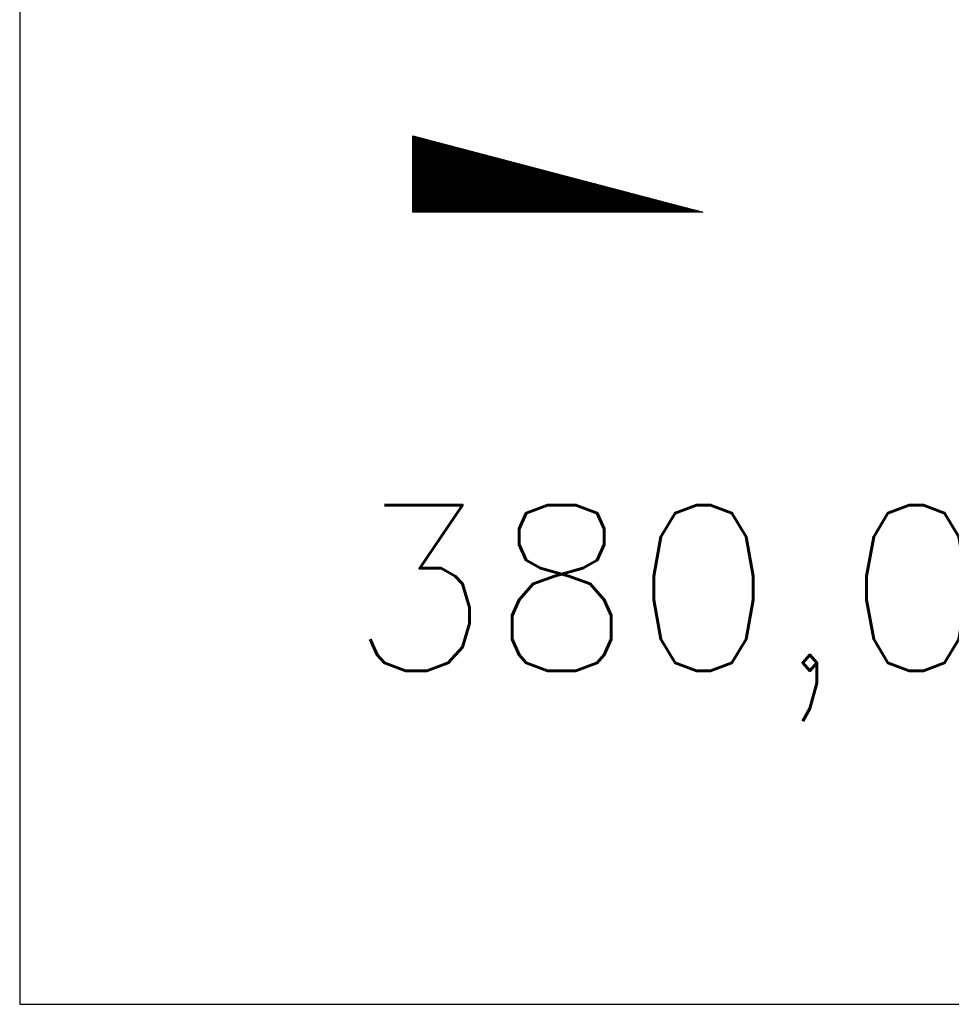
# Model space of a CAD drawing. Extents: x 0 to 1135, y 0 to 594.
# Tile 38 of 44: x 1048 to 1067, y 144 to 165. Entities that reach past the tile are written whole.
import ezdxf

# ---------------------------------------------------------------- set-up
doc = ezdxf.new("R2010")
doc.units = 0
doc.header["$LTSCALE"] = 2
doc.header["$MEASUREMENT"] = 0
doc.linetypes.add('AUSGEZOGEN', pattern=[0])
doc.linetypes.add('GESTRICHELT', pattern=[0.75, 0.5, -0.25])
doc.layers.get('0').update_dxf_attribs({"linetype": 'AUSGEZOGEN'})
doc.layers.add('HEKT', color=250, linetype='GESTRICHELT')
doc.layers.add('LEGENDE', color=7, linetype='AUSGEZOGEN')
doc.styles.add('ROMANS', font='romans.shx', dxfattribs={"width": 0.8})

# ---------------------------------------------------------------- blocks, each defined once
blk = doc.blocks.new('*X15')
at = {"color": 0}
for p, q in [((725.827, 193.844), (727.436, 195.453)), ((725.827, 193.853), (727.427, 195.453)), ((725.827, 193.861), (727.418, 195.453)), ((725.827, 193.87), (727.409, 195.453)), ((725.827, 193.879), (727.401, 195.453)), ((725.827, 193.888), (727.392, 195.453)), ((725.827, 193.897), (727.383, 195.453)), ((725.827, 193.906), (727.374, 195.453)), ((725.827, 193.914), (727.365, 195.453)), ((725.827, 193.923), (727.356, 195.453)), ((725.827, 193.932), (727.347, 195.453)), ((725.827, 193.941), (727.339, 195.453)), ((725.827, 193.95), (727.33, 195.453)), ((725.827, 193.959), (727.321, 195.453)), ((725.827, 193.967), (727.312, 195.453)), ((725.827, 193.976), (727.303, 195.453)), ((725.827, 193.985), (727.294, 195.453)), ((725.827, 193.994), (727.286, 195.453)), ((725.827, 194.003), (727.277, 195.453)), ((725.827, 194.012), (727.268, 195.453)), ((725.827, 194.02), (727.259, 195.453)), ((725.827, 194.029), (727.25, 195.453)), ((725.827, 194.038), (727.241, 195.453)), ((725.827, 194.047), (727.233, 195.453)), ((725.827, 194.056), (727.224, 195.453)), ((725.827, 194.065), (727.215, 195.453)), ((725.827, 194.073), (727.206, 195.453)), ((725.827, 194.082), (727.197, 195.453)), ((725.827, 194.091), (727.188, 195.453)), ((725.827, 194.1), (727.18, 195.453)), ((725.827, 194.109), (727.171, 195.453)), ((725.827, 194.118), (727.162, 195.453)), ((725.827, 194.127), (727.153, 195.453)), ((725.827, 194.135), (727.144, 195.453)), ((725.827, 194.144), (727.135, 195.453)), ((725.827, 194.153), (727.127, 195.453)), ((725.827, 194.162), (727.118, 195.453)), ((725.827, 194.171), (727.109, 195.453)), ((725.827, 194.18), (727.1, 195.453)), ((725.827, 194.188), (727.091, 195.453)), ((725.827, 194.197), (727.082, 195.453)), ((725.827, 194.206), (727.073, 195.453)), ((725.827, 194.215), (727.065, 195.453)), ((725.827, 194.224), (727.056, 195.453)), ((725.827, 194.233), (727.047, 195.453)), ((725.827, 194.241), (727.038, 195.453)), ((725.827, 194.25), (727.029, 195.453)), ((725.827, 194.259), (727.02, 195.453)), ((725.827, 194.268), (727.012, 195.453)), ((725.827, 194.277), (727.003, 195.453)), ((725.827, 194.286), (726.994, 195.453)), ((725.827, 194.294), (726.985, 195.453)), ((725.827, 194.303), (726.976, 195.453)), ((725.827, 194.312), (726.967, 195.453)), ((725.827, 194.321), (726.959, 195.453)), ((725.827, 194.33), (726.95, 195.453)), ((725.827, 194.339), (726.941, 195.453)), ((725.827, 194.348), (726.932, 195.453)), ((725.827, 194.356), (726.923, 195.453)), ((725.827, 194.365), (726.914, 195.453)), ((725.827, 194.374), (726.906, 195.453)), ((725.827, 194.383), (726.897, 195.453)), ((725.827, 194.392), (726.888, 195.453)), ((725.827, 194.401), (726.879, 195.453)), ((725.827, 194.409), (726.87, 195.453)), ((725.827, 194.418), (726.861, 195.453)), ((725.827, 194.427), (726.853, 195.453)), ((725.827, 194.436), (726.844, 195.453)), ((725.827, 194.445), (726.835, 195.453)), ((725.827, 194.454), (726.826, 195.453)), ((725.827, 194.462), (726.817, 195.453)), ((725.827, 194.471), (726.808, 195.453)), ((725.827, 194.48), (726.799, 195.453)), ((725.827, 194.489), (726.791, 195.453)), ((725.827, 194.498), (726.782, 195.453)), ((725.827, 194.507), (726.773, 195.453)), ((725.827, 194.515), (726.764, 195.453)), ((725.827, 194.524), (726.755, 195.453)), ((725.827, 194.533), (726.746, 195.453)), ((725.827, 194.542), (726.738, 195.453)), ((725.827, 194.551), (726.729, 195.453)), ((725.827, 194.56), (726.72, 195.453)), ((725.827, 194.568), (726.711, 195.453)), ((725.827, 194.577), (726.702, 195.453)), ((725.827, 194.586), (726.693, 195.453)), ((725.827, 194.595), (726.685, 195.453)), ((725.827, 194.604), (726.676, 195.453)), ((725.827, 194.613), (726.667, 195.453)), ((725.827, 194.622), (726.658, 195.453)), ((725.827, 194.63), (726.649, 195.453)), ((725.827, 194.639), (726.64, 195.453)), ((725.827, 194.648), (726.632, 195.453)), ((725.827, 194.657), (726.623, 195.453)), ((725.827, 194.666), (726.614, 195.453)), ((725.827, 194.675), (726.605, 195.453)), ((725.827, 194.683), (726.596, 195.453)), ((725.827, 194.692), (726.587, 195.453)), ((725.827, 194.701), (726.579, 195.453)), ((725.827, 194.71), (726.57, 195.453)), ((725.827, 194.719), (726.561, 195.453)), ((725.827, 194.728), (726.552, 195.453)), ((725.827, 194.736), (726.543, 195.453)), ((725.827, 194.745), (726.534, 195.453)), ((725.827, 194.754), (726.525, 195.453)), ((725.827, 194.763), (726.517, 195.453)), ((725.827, 194.772), (726.508, 195.453)), ((725.827, 194.781), (726.499, 195.453)), ((725.827, 194.789), (726.49, 195.453)), ((725.827, 194.798), (726.481, 195.453)), ((725.827, 194.807), (726.472, 195.453)), ((725.827, 194.816), (726.464, 195.453)), ((725.827, 194.825), (726.455, 195.453)), ((725.827, 194.834), (726.446, 195.453)), ((725.827, 194.842), (726.437, 195.453)), ((725.827, 194.851), (726.428, 195.453)), ((725.827, 194.86), (726.419, 195.453)), ((725.827, 194.869), (726.411, 195.453)), ((725.827, 194.878), (726.402, 195.453)), ((725.827, 194.887), (726.393, 195.453)), ((725.827, 194.896), (726.384, 195.453)), ((725.827, 194.904), (726.375, 195.453)), ((725.827, 194.913), (726.366, 195.453)), ((725.827, 194.922), (726.358, 195.453)), ((725.827, 194.931), (726.349, 195.453)), ((725.827, 194.94), (726.34, 195.453)), ((725.827, 194.949), (726.331, 195.453)), ((725.827, 194.957), (726.322, 195.453)), ((725.827, 194.966), (726.313, 195.453)), ((725.827, 194.975), (726.305, 195.453)), ((725.827, 194.984), (726.296, 195.453)), ((725.827, 194.993), (726.287, 195.453)), ((725.827, 195.002), (726.278, 195.453)), ((725.827, 195.01), (726.269, 195.453)), ((725.827, 195.019), (726.26, 195.453)), ((725.827, 195.028), (726.251, 195.453)), ((725.827, 195.037), (726.243, 195.453)), ((725.827, 195.046), (726.234, 195.453)), ((725.827, 195.055), (726.225, 195.453)), ((725.827, 195.063), (726.216, 195.453)), ((725.827, 195.072), (726.207, 195.453)), ((725.827, 195.081), (726.198, 195.453)), ((725.827, 195.09), (726.19, 195.453)), ((725.827, 195.099), (726.181, 195.453)), ((725.827, 195.108), (726.172, 195.453)), ((725.827, 195.116), (726.163, 195.453)), ((725.827, 195.125), (726.154, 195.453)), ((725.827, 195.134), (726.145, 195.453)), ((725.827, 195.143), (726.137, 195.453)), ((725.827, 195.152), (726.128, 195.453)), ((725.827, 195.161), (726.119, 195.453)), ((725.827, 195.17), (726.11, 195.453)), ((725.827, 195.178), (726.101, 195.453)), ((725.827, 195.187), (726.092, 195.453)), ((725.827, 195.196), (726.084, 195.453)), ((725.827, 195.205), (726.075, 195.453)), ((725.827, 195.214), (726.066, 195.453)), ((725.827, 195.223), (726.057, 195.453)), ((725.827, 195.231), (726.048, 195.453)), ((725.827, 195.24), (726.039, 195.453)), ((725.827, 195.249), (726.031, 195.453)), ((725.827, 195.258), (726.022, 195.453)), ((725.827, 195.267), (726.013, 195.453)), ((725.827, 195.276), (726.004, 195.453)), ((725.827, 195.284), (725.995, 195.453)), ((725.827, 195.293), (725.986, 195.453)), ((725.827, 195.302), (725.977, 195.453)), ((725.827, 195.311), (725.969, 195.453)), ((725.827, 195.32), (725.96, 195.453)), ((725.827, 195.329), (725.951, 195.453)), ((725.827, 195.337), (725.942, 195.453)), ((725.827, 195.346), (725.933, 195.453)), ((725.827, 195.355), (725.924, 195.453)), ((725.827, 195.364), (725.916, 195.453)), ((725.827, 195.373), (725.907, 195.453)), ((725.827, 195.382), (725.898, 195.453)), ((725.827, 195.39), (725.889, 195.453)), ((725.827, 195.399), (725.88, 195.453)), ((725.827, 195.408), (725.871, 195.453)), ((725.827, 195.417), (725.863, 195.453)), ((725.827, 195.426), (725.854, 195.453)), ((725.827, 195.435), (725.845, 195.453)), ((725.827, 195.444), (725.836, 195.453)), ((725.827, 193.826), (727.433, 195.433)), ((725.827, 193.817), (727.43, 195.421)), ((725.827, 193.808), (727.427, 195.409)), ((725.827, 193.799), (727.424, 195.397)), ((725.827, 193.791), (727.421, 195.385)), ((725.827, 193.782), (727.418, 195.373)), ((725.827, 193.773), (727.414, 195.361)), ((725.827, 193.764), (727.411, 195.349)), ((725.827, 193.755), (727.408, 195.337)), ((725.827, 193.746), (727.405, 195.325)), ((725.827, 193.738), (727.402, 195.313)), ((725.827, 193.729), (727.399, 195.301)), ((725.827, 193.72), (727.395, 195.289)), ((725.827, 193.711), (727.392, 195.277)), ((725.827, 193.702), (727.389, 195.265)), ((725.827, 193.693), (727.386, 195.253)), ((725.827, 193.685), (727.383, 195.241)), ((725.827, 193.676), (727.38, 195.229)), ((725.827, 193.667), (727.377, 195.217)), ((725.827, 193.658), (727.373, 195.205)), ((725.827, 193.649), (727.37, 195.193)), ((725.827, 193.64), (727.367, 195.181)), ((725.827, 193.632), (727.364, 195.169)), ((725.827, 193.623), (727.361, 195.157)), ((725.827, 193.614), (727.358, 195.145)), ((725.827, 193.605), (727.354, 195.133)), ((725.827, 193.596), (727.351, 195.121)), ((725.827, 193.587), (727.348, 195.109)), ((725.827, 193.579), (727.345, 195.097)), ((725.827, 193.57), (727.342, 195.085)), ((725.827, 193.561), (727.339, 195.073)), ((725.827, 193.552), (727.336, 195.061)), ((725.827, 193.543), (727.332, 195.049)), ((725.827, 193.534), (727.329, 195.037)), ((725.827, 193.525), (727.326, 195.025)), ((725.827, 193.517), (727.323, 195.013)), ((725.827, 193.508), (727.32, 195.001)), ((725.827, 193.499), (727.317, 194.989)), ((725.827, 193.49), (727.313, 194.977)), ((725.827, 193.481), (727.31, 194.965)), ((725.827, 193.472), (727.307, 194.953)), ((725.827, 193.464), (727.304, 194.941)), ((725.827, 193.455), (727.301, 194.929)), ((725.827, 193.446), (727.298, 194.917)), ((725.827, 193.437), (727.295, 194.905)), ((725.827, 193.428), (727.291, 194.893)), ((725.827, 193.419), (727.288, 194.881)), ((725.827, 193.411), (727.285, 194.869)), ((725.827, 193.402), (727.282, 194.857)), ((725.827, 193.393), (727.279, 194.845)), ((725.827, 193.384), (727.276, 194.833)), ((725.827, 193.375), (727.272, 194.821)), ((725.827, 193.366), (727.269, 194.809)), ((725.827, 193.358), (727.266, 194.797)), ((725.827, 193.349), (727.263, 194.785)), ((725.827, 193.34), (727.26, 194.773)), ((725.827, 193.331), (727.257, 194.761)), ((725.827, 193.322), (727.254, 194.749)), ((725.827, 193.313), (727.25, 194.737)), ((725.827, 193.305), (727.247, 194.725)), ((725.827, 193.296), (727.244, 194.713)), ((725.827, 193.287), (727.241, 194.701)), ((725.827, 193.278), (727.238, 194.689)), ((725.827, 193.269), (727.235, 194.677)), ((725.827, 193.26), (727.231, 194.665)), ((725.827, 193.251), (727.228, 194.653)), ((725.827, 193.243), (727.225, 194.641)), ((725.827, 193.234), (727.222, 194.629)), ((725.827, 193.225), (727.219, 194.617)), ((725.827, 193.216), (727.216, 194.605)), ((725.827, 193.207), (727.213, 194.593)), ((725.827, 193.198), (727.209, 194.581)), ((725.827, 193.19), (727.206, 194.569)), ((725.827, 193.181), (727.203, 194.557)), ((725.827, 193.172), (727.2, 194.545)), ((725.827, 193.163), (727.197, 194.533)), ((725.827, 193.154), (727.194, 194.521)), ((725.827, 193.145), (727.19, 194.509)), ((725.827, 193.137), (727.187, 194.497)), ((725.827, 193.128), (727.184, 194.485)), ((725.827, 193.119), (727.181, 194.473)), ((725.827, 193.11), (727.178, 194.461)), ((725.827, 193.101), (727.175, 194.449)), ((725.827, 193.092), (727.172, 194.437)), ((725.827, 193.084), (727.168, 194.425)), ((725.827, 193.075), (727.165, 194.413)), ((725.827, 193.066), (727.162, 194.401)), ((725.827, 193.057), (727.159, 194.389)), ((725.827, 193.048), (727.156, 194.377)), ((725.827, 193.039), (727.153, 194.365)), ((725.827, 193.031), (727.149, 194.353)), ((725.827, 193.022), (727.146, 194.341)), ((725.827, 193.013), (727.143, 194.329)), ((725.827, 193.004), (727.14, 194.317)), ((725.827, 192.995), (727.137, 194.305)), ((725.827, 192.986), (727.134, 194.293)), ((725.827, 192.977), (727.131, 194.281)), ((725.827, 192.969), (727.127, 194.269)), ((725.827, 192.96), (727.124, 194.257)), ((725.827, 192.951), (727.121, 194.245)), ((725.827, 192.942), (727.118, 194.233)), ((725.827, 192.933), (727.115, 194.221)), ((725.827, 192.924), (727.112, 194.209)), ((725.827, 192.916), (727.108, 194.197)), ((725.827, 192.907), (727.105, 194.185)), ((725.827, 192.898), (727.102, 194.173)), ((725.827, 192.889), (727.099, 194.161)), ((725.827, 192.88), (727.096, 194.15)), ((725.827, 192.871), (727.093, 194.138)), ((725.827, 192.863), (727.09, 194.126)), ((725.827, 192.854), (727.086, 194.114)), ((725.827, 192.845), (727.083, 194.102)), ((725.827, 192.836), (727.08, 194.09)), ((725.827, 192.827), (727.077, 194.078)), ((725.827, 192.818), (727.074, 194.066)), ((725.827, 192.81), (727.071, 194.054)), ((725.827, 192.801), (727.068, 194.042)), ((725.827, 192.792), (727.064, 194.03)), ((725.827, 192.783), (727.061, 194.018)), ((725.827, 192.774), (727.058, 194.006)), ((725.827, 192.765), (727.055, 193.994)), ((725.827, 192.757), (727.052, 193.982)), ((725.827, 192.748), (727.049, 193.97)), ((725.827, 192.739), (727.045, 193.958)), ((725.827, 192.73), (727.042, 193.946)), ((725.827, 192.721), (727.039, 193.934)), ((725.827, 192.712), (727.036, 193.922)), ((725.827, 192.703), (727.033, 193.91)), ((725.827, 192.695), (727.03, 193.898)), ((725.827, 192.686), (727.027, 193.886)), ((725.827, 192.677), (727.023, 193.874)), ((725.827, 192.668), (727.02, 193.862)), ((725.827, 192.659), (727.017, 193.85)), ((725.827, 192.65), (727.014, 193.838)), ((725.827, 192.642), (727.011, 193.826)), ((725.827, 192.633), (727.008, 193.814)), ((725.827, 192.624), (727.004, 193.802)), ((725.827, 192.615), (727.001, 193.79)), ((725.827, 192.606), (726.998, 193.778)), ((725.827, 192.597), (726.995, 193.766)), ((725.827, 192.589), (726.992, 193.754)), ((725.827, 192.58), (726.989, 193.742)), ((725.827, 192.571), (726.986, 193.73)), ((725.827, 192.562), (726.982, 193.718)), ((725.827, 192.553), (726.979, 193.706)), ((725.827, 192.544), (726.976, 193.694)), ((725.827, 192.536), (726.973, 193.682)), ((725.827, 192.527), (726.97, 193.67)), ((725.827, 192.518), (726.967, 193.658)), ((725.827, 192.509), (726.963, 193.646)), ((725.827, 192.5), (726.96, 193.634)), ((725.827, 192.491), (726.957, 193.622)), ((725.827, 192.483), (726.954, 193.61)), ((725.827, 192.474), (726.951, 193.598)), ((725.827, 192.465), (726.948, 193.586)), ((725.827, 192.456), (726.945, 193.574)), ((725.827, 192.447), (726.941, 193.562)), ((725.827, 192.438), (726.938, 193.55)), ((725.827, 192.429), (726.935, 193.538)), ((725.827, 192.421), (726.932, 193.526)), ((725.827, 192.412), (726.929, 193.514)), ((725.827, 192.403), (726.926, 193.502)), ((725.827, 192.394), (726.922, 193.49)), ((725.827, 192.385), (726.919, 193.478)), ((725.827, 192.376), (726.916, 193.466)), ((725.827, 192.368), (726.913, 193.454)), ((725.827, 192.359), (726.91, 193.442)), ((725.827, 192.35), (726.907, 193.43)), ((725.827, 192.341), (726.904, 193.418)), ((725.827, 192.332), (726.9, 193.406)), ((725.827, 192.323), (726.897, 193.394)), ((725.827, 192.315), (726.894, 193.382)), ((725.827, 192.306), (726.891, 193.37)), ((725.827, 192.297), (726.888, 193.358)), ((725.827, 192.288), (726.885, 193.346)), ((725.827, 192.279), (726.881, 193.334)), ((725.827, 192.27), (726.878, 193.322)), ((725.827, 192.262), (726.875, 193.31)), ((725.827, 192.253), (726.872, 193.298)), ((725.827, 192.244), (726.869, 193.286)), ((725.827, 192.235), (726.866, 193.274)), ((725.827, 192.226), (726.863, 193.262)), ((725.827, 192.217), (726.859, 193.25)), ((725.827, 192.209), (726.856, 193.238)), ((725.827, 192.2), (726.853, 193.226)), ((725.827, 192.191), (726.85, 193.214)), ((725.827, 192.182), (726.847, 193.202)), ((725.827, 192.173), (726.844, 193.19)), ((725.827, 192.164), (726.84, 193.178)), ((725.827, 192.155), (726.837, 193.166)), ((725.827, 192.147), (726.834, 193.154)), ((725.827, 192.138), (726.831, 193.142)), ((725.827, 192.129), (726.828, 193.13)), ((725.827, 192.12), (726.825, 193.118)), ((725.827, 192.111), (726.822, 193.106)), ((725.827, 192.102), (726.818, 193.094)), ((725.827, 192.094), (726.815, 193.082)), ((725.827, 192.085), (726.812, 193.07)), ((725.827, 192.076), (726.809, 193.058)), ((725.827, 192.067), (726.806, 193.046)), ((725.827, 192.058), (726.803, 193.034)), ((725.827, 192.049), (726.799, 193.022)), ((725.827, 192.041), (726.796, 193.01)), ((725.827, 192.032), (726.793, 192.998)), ((725.827, 192.023), (726.79, 192.986)), ((725.827, 192.014), (726.787, 192.974)), ((725.827, 192.005), (726.784, 192.962)), ((725.827, 191.996), (726.781, 192.95)), ((725.827, 191.988), (726.777, 192.938)), ((725.827, 191.979), (726.774, 192.926)), ((725.827, 191.97), (726.771, 192.914)), ((725.827, 191.961), (726.768, 192.902)), ((725.827, 191.952), (726.765, 192.89)), ((725.827, 191.943), (726.762, 192.878)), ((725.827, 191.935), (726.758, 192.866)), ((725.827, 191.926), (726.755, 192.854)), ((725.827, 191.917), (726.752, 192.842)), ((725.827, 191.908), (726.749, 192.83)), ((725.827, 191.899), (726.746, 192.818)), ((725.827, 191.89), (726.743, 192.806)), ((725.827, 191.881), (726.74, 192.794)), ((725.827, 191.873), (726.736, 192.782)), ((725.827, 191.864), (726.733, 192.77)), ((725.827, 191.855), (726.73, 192.758)), ((725.827, 191.846), (726.727, 192.746)), ((725.827, 191.837), (726.724, 192.734)), ((725.827, 191.828), (726.721, 192.722)), ((725.827, 191.82), (726.717, 192.71)), ((725.827, 191.811), (726.714, 192.698)), ((725.827, 191.802), (726.711, 192.686)), ((725.827, 191.793), (726.708, 192.674)), ((725.827, 191.784), (726.705, 192.662)), ((725.827, 191.775), (726.702, 192.65)), ((725.827, 191.767), (726.699, 192.639)), ((725.827, 191.758), (726.695, 192.627)), ((725.827, 191.749), (726.692, 192.615)), ((725.827, 191.74), (726.689, 192.603)), ((725.827, 191.731), (726.686, 192.591)), ((725.827, 191.722), (726.683, 192.579)), ((725.827, 191.714), (726.68, 192.567)), ((725.827, 191.705), (726.677, 192.555)), ((725.827, 191.696), (726.673, 192.543)), ((725.827, 191.687), (726.67, 192.531)), ((725.827, 191.678), (726.667, 192.519)), ((725.827, 191.669), (726.664, 192.507)), ((725.827, 191.66), (726.661, 192.495)), ((725.827, 191.652), (726.658, 192.483)), ((725.827, 191.643), (726.654, 192.471)), ((725.827, 191.634), (726.651, 192.459)), ((725.827, 191.625), (726.648, 192.447)), ((725.827, 191.616), (726.645, 192.435)), ((725.827, 191.607), (726.642, 192.423)), ((725.827, 191.599), (726.639, 192.411)), ((725.827, 191.59), (726.636, 192.399)), ((725.827, 191.581), (726.632, 192.387)), ((725.827, 191.572), (726.629, 192.375)), ((725.827, 191.563), (726.626, 192.363)), ((725.827, 191.554), (726.623, 192.351)), ((725.827, 191.546), (726.62, 192.339)), ((725.827, 191.537), (726.617, 192.327)), ((725.827, 191.528), (726.613, 192.315)), ((725.827, 191.519), (726.61, 192.303)), ((725.827, 191.51), (726.607, 192.291)), ((725.827, 191.501), (726.604, 192.279)), ((725.827, 191.493), (726.601, 192.267)), ((725.827, 191.484), (726.598, 192.255)), ((725.827, 191.475), (726.595, 192.243)), ((725.827, 191.466), (726.591, 192.231)), ((725.827, 191.457), (726.588, 192.219)), ((725.827, 191.448), (726.585, 192.207)), ((725.827, 191.44), (726.582, 192.195)), ((725.827, 191.431), (726.579, 192.183)), ((725.827, 191.422), (726.576, 192.171)), ((725.827, 191.413), (726.572, 192.159)), ((725.827, 191.404), (726.569, 192.147)), ((725.827, 191.395), (726.566, 192.135)), ((725.827, 191.386), (726.563, 192.123)), ((725.827, 191.378), (726.56, 192.111)), ((725.827, 191.369), (726.557, 192.099)), ((725.827, 191.36), (726.554, 192.087)), ((725.827, 191.351), (726.55, 192.075)), ((725.827, 191.342), (726.547, 192.063)), ((725.827, 191.333), (726.544, 192.051)), ((725.827, 191.325), (726.541, 192.039)), ((725.827, 191.316), (726.538, 192.027)), ((725.827, 191.307), (726.535, 192.015)), ((725.827, 191.298), (726.531, 192.003)), ((725.827, 191.289), (726.528, 191.991)), ((725.827, 191.28), (726.525, 191.979)), ((725.827, 191.272), (726.522, 191.967)), ((725.827, 191.263), (726.519, 191.955)), ((725.827, 191.254), (726.516, 191.943)), ((725.827, 191.245), (726.513, 191.931)), ((725.827, 191.236), (726.509, 191.919)), ((725.827, 191.227), (726.506, 191.907)), ((725.827, 191.219), (726.503, 191.895)), ((725.827, 191.21), (726.5, 191.883)), ((725.827, 191.201), (726.497, 191.871)), ((725.827, 191.192), (726.494, 191.859)), ((725.827, 191.183), (726.49, 191.847)), ((725.827, 191.174), (726.487, 191.835)), ((725.827, 191.166), (726.484, 191.823)), ((725.827, 191.157), (726.481, 191.811)), ((725.827, 191.148), (726.478, 191.799)), ((725.827, 191.139), (726.475, 191.787)), ((725.827, 191.13), (726.472, 191.775)), ((725.827, 191.121), (726.468, 191.763)), ((725.827, 191.112), (726.465, 191.751)), ((725.827, 191.104), (726.462, 191.739)), ((725.827, 191.095), (726.459, 191.727)), ((725.827, 191.086), (726.456, 191.715)), ((725.827, 191.077), (726.453, 191.703)), ((725.827, 191.068), (726.449, 191.691)), ((725.827, 191.059), (726.446, 191.679)), ((725.827, 191.051), (726.443, 191.667)), ((725.827, 191.042), (726.44, 191.655)), ((725.827, 191.033), (726.437, 191.643)), ((725.827, 191.024), (726.434, 191.631)), ((725.827, 191.015), (726.431, 191.619)), ((725.827, 191.006), (726.427, 191.607)), ((725.827, 190.998), (726.424, 191.595)), ((725.827, 190.989), (726.421, 191.583)), ((725.827, 190.98), (726.418, 191.571)), ((725.827, 190.971), (726.415, 191.559)), ((725.827, 190.962), (726.412, 191.547)), ((725.827, 190.953), (726.408, 191.535)), ((725.827, 190.945), (726.405, 191.523)), ((725.827, 190.936), (726.402, 191.511)), ((725.827, 190.927), (726.399, 191.499)), ((725.827, 190.918), (726.396, 191.487)), ((725.827, 190.909), (726.393, 191.475)), ((725.827, 190.9), (726.39, 191.463)), ((725.827, 190.892), (726.386, 191.451)), ((725.827, 190.883), (726.383, 191.439)), ((725.827, 190.874), (726.38, 191.427)), ((725.827, 190.865), (726.377, 191.415)), ((725.827, 190.856), (726.374, 191.403)), ((725.827, 190.847), (726.371, 191.391)), ((725.827, 190.838), (726.367, 191.379)), ((725.827, 190.83), (726.364, 191.367)), ((725.827, 190.821), (726.361, 191.355)), ((725.827, 190.812), (726.358, 191.343)), ((725.827, 190.803), (726.355, 191.331)), ((725.827, 190.794), (726.352, 191.319)), ((725.827, 190.785), (726.349, 191.307)), ((725.827, 190.777), (726.345, 191.295)), ((725.827, 190.768), (726.342, 191.283)), ((725.827, 190.759), (726.339, 191.271)), ((725.827, 190.75), (726.336, 191.259)), ((725.827, 190.741), (726.333, 191.247)), ((725.827, 190.732), (726.33, 191.235)), ((725.827, 190.724), (726.326, 191.223)), ((725.827, 190.715), (726.323, 191.211)), ((725.827, 190.706), (726.32, 191.199)), ((725.827, 190.697), (726.317, 191.187)), ((725.827, 190.688), (726.314, 191.175)), ((725.827, 190.679), (726.311, 191.163)), ((725.827, 190.671), (726.308, 191.151)), ((725.827, 190.662), (726.304, 191.139)), ((725.827, 190.653), (726.301, 191.128)), ((725.827, 190.644), (726.298, 191.116)), ((725.827, 190.635), (726.295, 191.104)), ((725.827, 190.626), (726.292, 191.092)), ((725.827, 190.618), (726.289, 191.08)), ((725.827, 190.609), (726.286, 191.068)), ((725.827, 190.6), (726.282, 191.056)), ((725.827, 190.591), (726.279, 191.044)), ((725.827, 190.582), (726.276, 191.032)), ((725.827, 190.573), (726.273, 191.02)), ((725.827, 190.564), (726.27, 191.008)), ((725.827, 190.556), (726.267, 190.996)), ((725.827, 190.547), (726.263, 190.984)), ((725.827, 190.538), (726.26, 190.972)), ((725.827, 190.529), (726.257, 190.96)), ((725.827, 190.52), (726.254, 190.948)), ((725.827, 190.511), (726.251, 190.936)), ((725.827, 190.503), (726.248, 190.924)), ((725.827, 190.494), (726.245, 190.912)), ((725.827, 190.485), (726.241, 190.9)), ((725.827, 190.476), (726.238, 190.888)), ((725.827, 190.467), (726.235, 190.876)), ((725.827, 190.458), (726.232, 190.864)), ((725.827, 190.45), (726.229, 190.852)), ((725.827, 190.441), (726.226, 190.84)), ((725.827, 190.432), (726.222, 190.828)), ((725.827, 190.423), (726.219, 190.816)), ((725.827, 190.414), (726.216, 190.804)), ((725.827, 190.405), (726.213, 190.792)), ((725.827, 190.397), (726.21, 190.78)), ((725.827, 190.388), (726.207, 190.768)), ((725.827, 190.379), (726.204, 190.756)), ((725.827, 190.37), (726.2, 190.744)), ((725.827, 190.361), (726.197, 190.732)), ((725.827, 190.352), (726.194, 190.72)), ((725.827, 190.344), (726.191, 190.708)), ((725.827, 190.335), (726.188, 190.696)), ((725.827, 190.326), (726.185, 190.684)), ((725.827, 190.317), (726.181, 190.672)), ((725.827, 190.308), (726.178, 190.66)), ((725.827, 190.299), (726.175, 190.648)), ((725.827, 190.29), (726.172, 190.636)), ((725.827, 190.282), (726.169, 190.624)), ((725.827, 190.273), (726.166, 190.612)), ((725.827, 190.264), (726.163, 190.6)), ((725.827, 190.255), (726.159, 190.588)), ((725.827, 190.246), (726.156, 190.576)), ((725.827, 190.237), (726.153, 190.564)), ((725.827, 190.229), (726.15, 190.552)), ((725.827, 190.22), (726.147, 190.54)), ((725.827, 190.211), (726.144, 190.528)), ((725.827, 190.202), (726.14, 190.516)), ((725.827, 190.193), (726.137, 190.504)), ((725.827, 190.184), (726.134, 190.492)), ((725.827, 190.176), (726.131, 190.48)), ((725.827, 190.167), (726.128, 190.468)), ((725.827, 190.158), (726.125, 190.456)), ((725.827, 190.149), (726.122, 190.444)), ((725.827, 190.14), (726.118, 190.432)), ((725.827, 190.131), (726.115, 190.42)), ((725.827, 190.123), (726.112, 190.408)), ((725.827, 190.114), (726.109, 190.396)), ((725.827, 190.105), (726.106, 190.384)), ((725.827, 190.096), (726.103, 190.372)), ((725.827, 190.087), (726.099, 190.36)), ((725.827, 190.078), (726.096, 190.348)), ((725.827, 190.07), (726.093, 190.336)), ((725.827, 190.061), (726.09, 190.324)), ((725.827, 190.052), (726.087, 190.312)), ((725.827, 190.043), (726.084, 190.3)), ((725.827, 190.034), (726.081, 190.288)), ((725.827, 190.025), (726.077, 190.276)), ((725.827, 190.016), (726.074, 190.264)), ((725.827, 190.008), (726.071, 190.252)), ((725.827, 189.999), (726.068, 190.24)), ((725.827, 189.99), (726.065, 190.228)), ((725.827, 189.981), (726.062, 190.216)), ((725.827, 189.972), (726.058, 190.204)), ((725.827, 189.963), (726.055, 190.192)), ((725.827, 189.955), (726.052, 190.18)), ((725.827, 189.946), (726.049, 190.168)), ((725.827, 189.937), (726.046, 190.156)), ((725.827, 189.928), (726.043, 190.144)), ((725.827, 189.919), (726.04, 190.132)), ((725.827, 189.91), (726.036, 190.12)), ((725.827, 189.902), (726.033, 190.108)), ((725.827, 189.893), (726.03, 190.096)), ((725.827, 189.884), (726.027, 190.084)), ((725.827, 189.875), (726.024, 190.072)), ((725.827, 189.866), (726.021, 190.06)), ((725.827, 189.857), (726.017, 190.048)), ((725.827, 189.849), (726.014, 190.036)), ((725.827, 189.84), (726.011, 190.024)), ((725.827, 189.831), (726.008, 190.012)), ((725.827, 189.822), (726.005, 190)), ((725.827, 189.813), (726.002, 189.988)), ((725.827, 189.804), (725.999, 189.976)), ((725.827, 189.796), (725.995, 189.964)), ((725.827, 189.787), (725.992, 189.952)), ((725.827, 189.778), (725.989, 189.94)), ((725.827, 189.769), (725.986, 189.928)), ((725.827, 189.76), (725.983, 189.916)), ((725.827, 189.751), (725.98, 189.904)), ((725.827, 189.742), (725.976, 189.892)), ((725.827, 189.734), (725.973, 189.88)), ((725.827, 189.725), (725.97, 189.868)), ((725.827, 189.716), (725.967, 189.856)), ((725.827, 189.707), (725.964, 189.844)), ((725.827, 189.698), (725.961, 189.832)), ((725.827, 189.689), (725.958, 189.82)), ((725.827, 189.681), (725.954, 189.808)), ((725.827, 189.672), (725.951, 189.796)), ((725.827, 189.663), (725.948, 189.784)), ((725.827, 189.654), (725.945, 189.772)), ((725.827, 189.645), (725.942, 189.76)), ((725.827, 189.636), (725.939, 189.748)), ((725.827, 189.628), (725.935, 189.736)), ((725.827, 189.619), (725.932, 189.724)), ((725.827, 189.61), (725.929, 189.712)), ((725.827, 189.601), (725.926, 189.7)), ((725.827, 189.592), (725.923, 189.688)), ((725.827, 189.583), (725.92, 189.676)), ((725.827, 189.575), (725.917, 189.664)), ((725.827, 189.566), (725.913, 189.652)), ((725.827, 189.557), (725.91, 189.64)), ((725.827, 189.548), (725.907, 189.628)), ((725.827, 189.539), (725.904, 189.616)), ((725.827, 189.53), (725.901, 189.605)), ((725.827, 189.521), (725.898, 189.593)), ((725.827, 189.513), (725.895, 189.581)), ((725.827, 189.504), (725.891, 189.569)), ((725.827, 189.495), (725.888, 189.557)), ((725.827, 189.486), (725.885, 189.545)), ((725.827, 189.477), (725.882, 189.533)), ((725.827, 189.468), (725.879, 189.521)), ((725.827, 189.46), (725.876, 189.509)), ((725.827, 189.451), (725.872, 189.497)), ((725.827, 189.442), (725.869, 189.485)), ((725.827, 189.433), (725.866, 189.473)), ((725.827, 189.424), (725.863, 189.461)), ((725.827, 189.415), (725.86, 189.449)), ((725.827, 189.407), (725.857, 189.437)), ((725.827, 189.398), (725.854, 189.425)), ((725.827, 189.389), (725.85, 189.413)), ((725.827, 189.38), (725.847, 189.401)), ((725.827, 189.371), (725.844, 189.389)), ((725.827, 189.362), (725.841, 189.377)), ((725.827, 189.354), (725.838, 189.365)), ((725.827, 189.345), (725.835, 189.353)), ((725.827, 189.336), (725.831, 189.341))]:
    blk.add_line(p, q, dxfattribs=at)
blk = doc.blocks.new('GEF')
at = {"color": 0}
for p, q in [((0.01, 0.018), (0.01, 6.148)), ((1.622, 6.148), (0.01, 0.018)), ((0.01, 6.148), (1.622, 6.148))]:
    blk.add_line(p, q, dxfattribs=at)
blk.add_blockref('*X15', (-725.817, -189.305), dxfattribs=at)

msp = doc.modelspace()

# ---------------------------------------------------------------- linework, layer by layer
at = {"layer": 'LEGENDE'}
msp.add_lwpolyline([(1047.634, 292.851), (1047.634, 144.148), (1125.665, 144.148), (1125.665, 292.851)], close=True, dxfattribs=at)

# ---------------------------------------------------------------- block references
at = {"layer": 'LEGENDE', "rotation": 90}
msp.add_blockref('GEF', (1062.1, 160.883), dxfattribs=at)

# ---------------------------------------------------------------- texts
at = {"layer": 'HEKT', "style": 'ROMANS'}
msp.add_text('380,000', height=3.5, rotation=359.9978, dxfattribs=at).set_placement((1054.596, 151.201))

doc.saveas('drawing.dxf')
